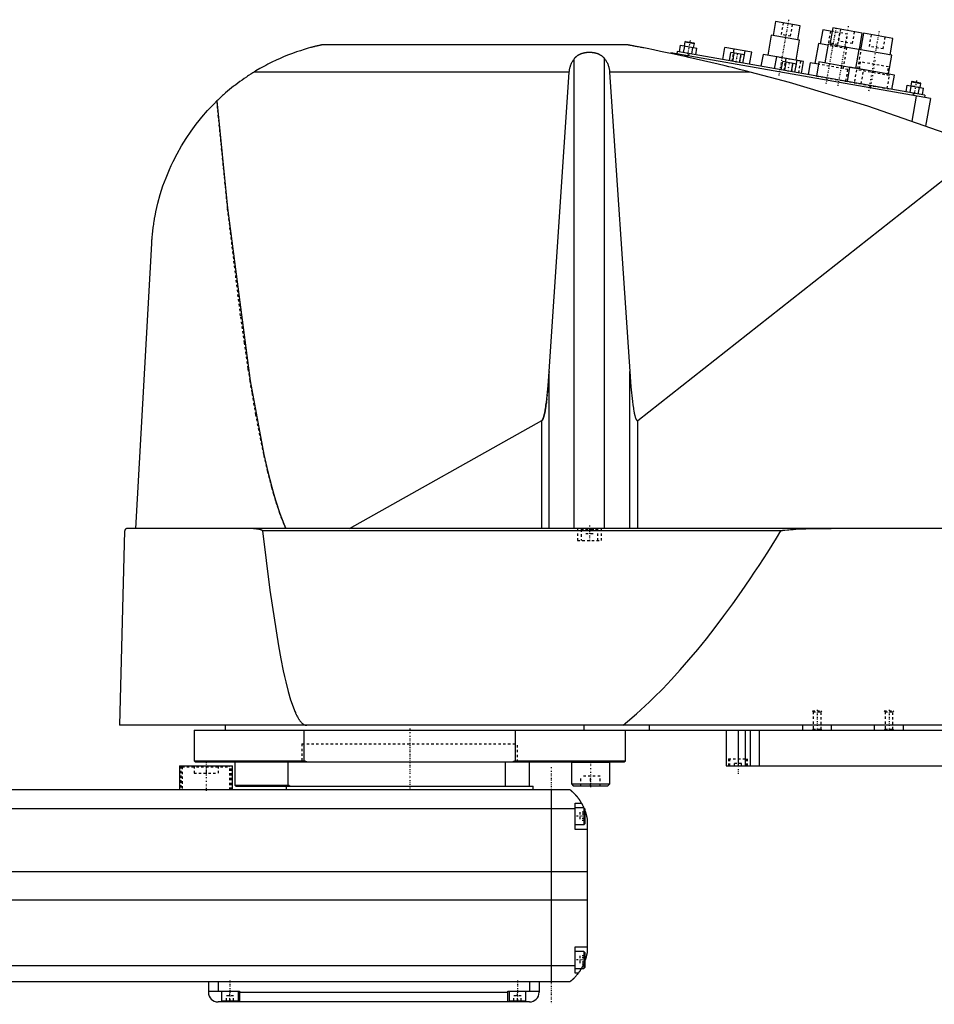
# Model space of a CAD drawing. Extents: x -181 to 1056, y -1 to 1086.
# Tile 2 of 4: x 437 to 819, y 371 to 782. Entities that reach past the tile are written whole.
import ezdxf

# ---------------------------------------------------------------- set-up
doc = ezdxf.new("R2010")
doc.units = 0
doc.linetypes.add('CENTER', pattern=[1.5, 0.45, -0.5, 0.05, -0.5])
doc.linetypes.add('DASHED', pattern=[2, 1, -1])
for name, color, linetype in [('AM_0', 7, 'CONTINUOUS'), ('AM_3', 7, 'DASHED'), ('AM_7', 7, 'CENTER')]:
    doc.layers.add(name, color=color, linetype=linetype)

msp = doc.modelspace()

# ---------------------------------------------------------------- linework, layer by layer
at = {"layer": 'AM_0', "color": 7, "linetype": 'CONTINUOUS'}
for p, q in [((752.65, 781.29), (751.61, 775.39)), ((762.99, 779.47), (752.65, 781.29)), ((761.95, 773.56), (762.99, 779.47)), ((772.35, 777.82), (771.3, 771.91)), ((776.28, 777.13), (772.35, 777.82)), ((776.55, 778.6), (775.33, 771.71)), ((788.86, 776.43), (776.55, 778.6)), ((714.85, 772.78), (714.54, 771.06)), ((715.14, 772.98), (714.85, 772.78)), ((714.85, 772.78), (718.79, 772.08)), ((715.14, 772.98), (718.58, 772.37)), ((750.87, 775.52), (749.39, 767.15)), ((762.69, 773.43), (750.87, 775.52)), ((761.23, 765.16), (762.69, 773.43)), ((787.64, 769.54), (788.86, 776.43)), ((789.35, 776.35), (788.13, 769.45)), ((801.66, 774.18), (789.35, 776.35)), ((800.44, 767.28), (801.66, 774.18)), ((690.94, 771.5), (563.33, 771.5)), ((711.6, 768.73), (711.42, 767.75)), ((815, 750.5), (711.6, 768.73)), ((712.56, 768.56), (713.05, 771.32)), ((713.05, 771.32), (719.87, 770.12)), ((714.27, 768.26), (714.75, 771.02)), ((717.68, 767.66), (718.17, 770.42)), ((718.48, 770.36), (718.79, 772.08)), ((718.79, 772.08), (718.58, 772.37)), ((719.39, 767.36), (719.87, 770.12)), ((730.6, 765.38), (731.49, 770.4)), ((742.71, 768.42), (731.49, 770.4)), ((735.14, 768.14), (735.42, 769.71)), ((739.06, 763.89), (739.95, 768.91)), ((770.57, 772.04), (769.09, 763.67)), ((774.5, 771.35), (770.57, 772.04)), ((774.59, 771.84), (773.2, 763.96)), ((788.14, 769.45), (774.59, 771.84)), ((787.39, 769.58), (786, 761.7)), ((801.18, 767.15), (787.39, 769.58)), ((668.66, 569.6), (668.66, 765.71)), ((681.34, 569.6), (681.34, 765.71)), ((708.96, 768.18), (708.91, 767.91)), ((817.29, 749.08), (708.96, 768.18)), ((714.87, 767.14), (714.78, 766.64)), ((716.52, 767.86), (716.35, 766.88)), ((733.37, 764.89), (733.98, 768.34)), ((739.67, 767.34), (733.98, 768.34)), ((734.79, 764.64), (735.4, 768.09)), ((737.64, 764.14), (738.24, 767.59)), ((739.06, 763.89), (739.67, 767.34)), ((741.83, 763.4), (742.71, 768.42)), ((747.42, 767.49), (746.56, 762.57)), ((753.13, 766.49), (747.42, 767.49)), ((752.27, 761.56), (753.15, 766.58)), ((764.38, 764.6), (753.15, 766.58)), ((755.04, 761.07), (755.65, 764.52)), ((761.33, 763.52), (755.65, 764.52)), ((756.81, 764.32), (757.08, 765.89)), ((760.73, 760.07), (761.61, 765.09)), ((763.49, 759.58), (764.38, 764.6)), ((799.79, 759.27), (801.18, 767.15)), ((756.46, 760.82), (757.07, 764.27)), ((759.3, 760.32), (759.91, 763.77)), ((760.72, 760.07), (761.33, 763.52)), ((767.12, 764.02), (766.25, 759.1)), ((770.57, 763.41), (767.12, 764.02)), ((770.74, 764.4), (769.7, 758.49)), ((786.01, 761.71), (770.74, 764.4)), ((783.54, 762.14), (782.5, 756.23)), ((802.25, 758.84), (783.54, 762.14)), ((666.57, 760.16), (535.05, 760.16)), ((658.17, 635.23), (666.57, 760.16)), ((742.03, 760.16), (683.43, 760.16)), ((683.43, 760.16), (691.83, 635.23)), ((801.21, 752.93), (802.25, 758.84)), ((809.68, 756.31), (809.39, 756.1)), ((809.68, 756.31), (813.12, 755.7)), ((807.1, 751.89), (807.59, 754.64)), ((807.59, 754.64), (814.41, 753.44)), ((808.81, 751.59), (809.3, 754.34)), ((809.39, 756.1), (809.08, 754.38)), ((809.39, 756.1), (813.33, 755.41)), ((812.22, 750.99), (812.71, 753.74)), ((813.02, 753.69), (813.33, 755.41)), ((813.33, 755.41), (813.12, 755.7)), ((813.93, 750.69), (814.41, 753.44)), ((811.38, 750.12), (809.53, 739.63)), ((810.08, 751.37), (809.9, 750.38)), ((815, 750.5), (814.83, 749.52)), ((817.29, 749.08), (815.26, 737.59)), ((695.22, 614.75), (839.33, 728.44)), ((485.65, 569.6), (492.34, 688.56)), ((658.17, 569.6), (658.17, 635.23)), ((691.83, 569.6), (691.83, 635.23)), ((574.82, 569.6), (655.15, 614.71)), ((655.15, 569.6), (655.15, 614.71)), ((695.22, 569.6), (695.22, 614.75)), ((481.05, 568.63), (478.96, 487.5)), ((1052.45, 569.6), (482.05, 569.6)), ((754.88, 568.63), (538.61, 568.63)), ((1055.5, 487.5), (478.96, 487.5)), ((510, 485.5), (510, 472.7)), ((510, 485.5), (1050, 485.5)), ((523, 487.5), (523, 485.5)), ((555.98, 472.7), (555.98, 485.5)), ((644.02, 485.5), (644.02, 472.7)), ((672.83, 485.5), (672.83, 487.5)), ((690, 472.7), (690, 485.5)), ((700, 485.5), (700, 487.5)), ((732, 485.5), (732, 470.5)), ((737, 485.5), (737, 470.5)), ((740, 485.5), (740, 470.5)), ((742, 485.5), (742, 470.5)), ((745.84, 485.5), (745.84, 470.5)), ((764, 485.5), (764, 487.5)), ((776, 485.5), (776, 487.5)), ((794, 485.5), (794, 487.5)), ((806, 485.5), (806, 487.5)), ((510, 472.7), (510.5, 472.2)), ((510, 472.7), (555.98, 472.7)), ((557.01, 472.2), (555.98, 472.7)), ((644.02, 472.7), (642.99, 472.2)), ((644.02, 472.7), (690, 472.7)), ((689.5, 472.2), (690, 472.7)), ((504, 470.5), (504, 460.5)), ((504, 470.5), (526, 470.5)), ((510.5, 472.2), (689.5, 472.2)), ((526, 460.5), (526, 470.5)), ((527, 472.2), (527, 462.5)), ((549.28, 462.5), (549.28, 472.2)), ((640, 462), (640, 472.2)), ((650, 462), (650, 472.2)), ((667.55, 472.2), (667.45, 472.1)), ((667.45, 472.1), (667.45, 463)), ((667.45, 472.1), (683.45, 472.1)), ((683.45, 472.1), (683.35, 472.2)), ((683.45, 463), (683.45, 472.1)), ((732, 470.5), (1040, 470.5)), ((667, 460.5), (-83, 460.5)), ((527, 462.5), (527.5, 462)), ((527, 462.5), (549.28, 462.5)), ((527.5, 462), (651.5, 462)), ((548.5, 462), (548.5, 460.5)), ((550, 462), (549.28, 462.5)), ((651.5, 460.5), (651.5, 462)), ((659, 460.5), (659, 380.5)), ((667.45, 463), (668.25, 462.2)), ((667.45, 463), (683.45, 463)), ((668.25, 462.2), (682.65, 462.2)), ((682.65, 462.2), (683.45, 463)), ((-85, 452.8), (669, 452.8)), ((669, 444), (669, 455)), ((669, 455), (671.65, 455)), ((672.6, 453), (669, 453)), ((673, 452.6), (672.6, 453)), ((672.6, 453), (672.6, 446)), ((673, 452.6), (673, 446.4)), ((674, 448.5), (674, 392.5)), ((669, 446), (672.6, 446)), ((674, 444), (669, 444)), ((672.6, 446), (673, 446.4)), ((-90, 426.46), (674, 426.46)), ((-90, 414.6), (674, 414.6)), ((669, 395), (674, 395)), ((669, 384), (669, 395)), ((672.6, 393), (669, 393)), ((673, 392.6), (672.6, 393)), ((672.6, 393), (672.6, 386)), ((673, 392.6), (673, 386.4)), ((-85, 387.22), (669, 387.22)), ((672.6, 386), (673, 386.4)), ((669, 386), (672.6, 386)), ((670.34, 384), (669, 384)), ((-83, 380.5), (667, 380.5)), ((516, 380.5), (516, 376)), ((520, 380.5), (520, 376.5)), ((650, 380.5), (650, 376.5)), ((654, 380.5), (654, 376)), ((516, 376.5), (529, 376.5)), ((521.5, 376.5), (521.5, 372.5)), ((528.5, 372.5), (528.5, 376.5)), ((529, 376.5), (529, 372)), ((529, 376), (641, 376)), ((641, 376.5), (654, 376.5)), ((641, 372), (641, 376.5)), ((641.5, 376.5), (641.5, 372.5)), ((648.5, 372.5), (648.5, 376.5)), ((650, 372), (520, 372)), ((521.5, 372.5), (528.5, 372.5)), ((525, 372), (525, 372.5)), ((641.5, 372.5), (648.5, 372.5)), ((645, 372), (645, 372.5))]:
    msp.add_line(p, q, dxfattribs=at)
for points in [[(563.33, 771.5, 0), (563.33, 771.5, 0), (563.33, 771.5, 0), (563.33, 771.5, 0), (563.33, 771.5, 0), (563.33, 771.5, 0), (563.32, 771.5, 0), (563.32, 771.5, 0), (563.31, 771.5, 0), (563.3, 771.49, 0), (563.3, 771.49, 0), (563.29, 771.49, 0), (563.29, 771.49, 0), (563.28, 771.49, 0), (563.27, 771.49, 0), (563.26, 771.48, 0), (563.24, 771.48, 0), (563.23, 771.48, 0), (563.22, 771.48, 0), (563.22, 771.48, 0), (563.2, 771.47, 0), (563.19, 771.47, 0), (563.18, 771.47, 0), (563.17, 771.47, 0), (563.15, 771.46, 0), (563.13, 771.46, 0), (563.13, 771.46, 0), (563.12, 771.45, 0), (563.1, 771.45, 0), (563.07, 771.44, 0), (563.05, 771.44, 0), (563.03, 771.44, 0), (563.01, 771.43, 0), (563, 771.43, 0), (562.99, 771.42, 0), (562.96, 771.42, 0), (562.94, 771.41, 0), (562.91, 771.41, 0), (562.89, 771.4, 0), (562.86, 771.4, 0), (562.84, 771.39, 0), (562.83, 771.39, 0), (562.8, 771.39, 0), (562.78, 771.38, 0), (562.67, 771.36, 0), (562.48, 771.31, 0), (562.28, 771.27, 0), (562.18, 771.24, 0), (562.07, 771.22, 0), (561.86, 771.17, 0), (561.65, 771.12, 0), (561.42, 771.07, 0), (561.19, 771.01, 0), (560.95, 770.96, 0), (560.83, 770.93, 0), (560.71, 770.9, 0), (560.46, 770.83, 0), (560.2, 770.77, 0), (560.07, 770.74, 0), (559.94, 770.7, 0), (559.68, 770.64, 0), (559.41, 770.57, 0), (559.28, 770.53, 0), (559.14, 770.5, 0), (558.87, 770.42, 0), (558.6, 770.35, 0), (557.62, 770.08, 0), (555.96, 769.59, 0), (554.36, 769.09, 0), (552.74, 768.54, 0), (551.07, 767.95, 0), (550.23, 767.63, 0), (549.37, 767.3, 0), (547.66, 766.61, 0), (545.93, 765.87, 0), (544.2, 765.08, 0), (542.47, 764.26, 0), (540.77, 763.4, 0), (539.92, 762.95, 0), (539.09, 762.5, 0), (537.44, 761.58, 0), (535.83, 760.64, 0), (535.05, 760.16, 0)], [(742.03, 760.16, 0), (740.59, 760.53, 0), (737.67, 761.27, 0), (734.69, 762.01, 0), (733.19, 762.37, 0), (731.68, 762.74, 0), (728.64, 763.47, 0), (725.58, 764.19, 0), (722.52, 764.91, 0), (719.46, 765.6, 0), (716.41, 766.28, 0), (714.9, 766.62, 0), (713.39, 766.95, 0), (710.41, 767.59, 0), (707.47, 768.21, 0), (704.59, 768.81, 0), (701.78, 769.39, 0), (699.05, 769.93, 0), (697.64, 770.21, 0), (697.41, 770.26, 0), (696.93, 770.35, 0), (696.46, 770.44, 0), (696.22, 770.49, 0), (695.99, 770.53, 0), (695.52, 770.63, 0), (695.06, 770.71, 0), (694.6, 770.8, 0), (694.16, 770.89, 0), (693.73, 770.97, 0), (693.52, 771.01, 0), (693.31, 771.05, 0), (692.91, 771.13, 0), (692.53, 771.2, 0), (692.32, 771.24, 0), (692.26, 771.25, 0), (692.2, 771.26, 0), (692.17, 771.27, 0), (692.14, 771.27, 0), (692.08, 771.28, 0), (692.03, 771.29, 0), (691.97, 771.31, 0), (691.91, 771.32, 0), (691.86, 771.33, 0), (691.83, 771.33, 0), (691.8, 771.34, 0), (691.74, 771.35, 0), (691.69, 771.36, 0), (691.64, 771.37, 0), (691.58, 771.38, 0), (691.53, 771.39, 0), (691.51, 771.39, 0), (691.48, 771.4, 0), (691.44, 771.41, 0), (691.39, 771.41, 0), (691.37, 771.42, 0), (691.35, 771.42, 0), (691.3, 771.43, 0), (691.26, 771.44, 0), (691.24, 771.44, 0), (691.22, 771.45, 0), (691.19, 771.45, 0), (691.15, 771.46, 0), (691.12, 771.47, 0), (691.09, 771.47, 0), (691.06, 771.48, 0), (691.05, 771.48, 0), (691.04, 771.48, 0), (691.02, 771.48, 0), (691, 771.49, 0), (690.98, 771.49, 0), (690.96, 771.49, 0), (690.95, 771.5, 0), (690.95, 771.5, 0), (690.94, 771.5, 0), (690.94, 771.5, 0), (690.94, 771.5, 0), (690.94, 771.5, 0)], [(666.57, 760.16, 0), (666.58, 760.32, 0), (666.61, 760.65, 0), (666.66, 760.97, 0), (666.68, 761.13, 0), (666.71, 761.3, 0), (666.78, 761.62, 0), (666.85, 761.94, 0), (666.94, 762.26, 0), (667.03, 762.57, 0), (667.14, 762.89, 0), (667.2, 763.04, 0), (667.26, 763.2, 0), (667.39, 763.51, 0), (667.52, 763.81, 0), (667.67, 764.11, 0), (667.83, 764.41, 0), (668, 764.71, 0), (668.08, 764.86, 0), (668.17, 765, 0), (668.36, 765.29, 0), (668.56, 765.57, 0), (668.66, 765.71, 0)], [(668.66, 765.71, 0), (668.7, 765.76, 0), (668.77, 765.86, 0), (668.85, 765.95, 0), (668.89, 766, 0), (668.93, 766.05, 0), (669.01, 766.14, 0), (669.09, 766.24, 0), (669.18, 766.33, 0), (669.27, 766.42, 0), (669.37, 766.51, 0), (669.41, 766.56, 0), (669.46, 766.6, 0), (669.56, 766.69, 0), (669.66, 766.77, 0), (669.76, 766.85, 0), (669.86, 766.93, 0), (669.97, 767.01, 0), (670.02, 767.05, 0), (670.07, 767.09, 0), (670.18, 767.16, 0), (670.29, 767.23, 0), (670.34, 767.26, 0), (670.4, 767.3, 0), (670.51, 767.36, 0), (670.61, 767.42, 0), (670.67, 767.45, 0), (670.72, 767.48, 0), (670.83, 767.54, 0), (670.95, 767.59, 0), (671.06, 767.65, 0), (671.18, 767.7, 0), (671.3, 767.75, 0), (671.36, 767.78, 0), (671.42, 767.8, 0), (671.54, 767.85, 0), (671.67, 767.9, 0), (671.79, 767.94, 0), (671.92, 767.99, 0), (672.05, 768.03, 0), (672.12, 768.05, 0), (672.19, 768.07, 0), (672.32, 768.1, 0), (672.45, 768.14, 0), (672.59, 768.17, 0), (672.72, 768.2, 0), (672.86, 768.23, 0), (672.93, 768.25, 0), (673, 768.26, 0), (673.14, 768.28, 0), (673.28, 768.31, 0), (673.41, 768.33, 0), (673.55, 768.35, 0), (673.69, 768.37, 0), (673.76, 768.37, 0), (673.83, 768.38, 0), (673.97, 768.4, 0), (674.11, 768.41, 0), (674.25, 768.42, 0), (674.39, 768.43, 0), (674.53, 768.43, 0), (674.59, 768.44, 0), (674.66, 768.44, 0), (674.8, 768.44, 0), (674.93, 768.44, 0), (675, 768.44, 0), (675.07, 768.44, 0), (675.2, 768.44, 0), (675.34, 768.44, 0), (675.41, 768.44, 0), (675.47, 768.43, 0), (675.61, 768.43, 0), (675.75, 768.42, 0), (675.89, 768.41, 0), (676.03, 768.4, 0), (676.17, 768.38, 0), (676.24, 768.37, 0), (676.31, 768.37, 0), (676.45, 768.35, 0), (676.59, 768.33, 0), (676.72, 768.31, 0), (676.86, 768.28, 0), (677, 768.26, 0), (677.07, 768.25, 0), (677.14, 768.23, 0), (677.28, 768.2, 0), (677.41, 768.17, 0), (677.55, 768.14, 0), (677.68, 768.1, 0), (677.81, 768.07, 0), (677.88, 768.05, 0), (677.95, 768.03, 0), (678.08, 767.99, 0), (678.21, 767.94, 0), (678.33, 767.9, 0), (678.46, 767.85, 0), (678.58, 767.8, 0), (678.64, 767.78, 0), (678.7, 767.75, 0), (678.82, 767.7, 0), (678.94, 767.65, 0), (679.05, 767.59, 0), (679.17, 767.54, 0), (679.28, 767.48, 0), (679.33, 767.45, 0), (679.39, 767.42, 0), (679.49, 767.36, 0), (679.6, 767.3, 0), (679.66, 767.26, 0), (679.71, 767.23, 0), (679.82, 767.16, 0), (679.93, 767.09, 0), (679.98, 767.05, 0), (680.03, 767.01, 0), (680.14, 766.93, 0), (680.24, 766.85, 0), (680.34, 766.77, 0), (680.44, 766.69, 0), (680.54, 766.6, 0), (680.59, 766.56, 0), (680.63, 766.51, 0), (680.73, 766.42, 0), (680.82, 766.33, 0), (680.91, 766.24, 0), (680.99, 766.14, 0), (681.07, 766.05, 0), (681.11, 766, 0), (681.15, 765.95, 0), (681.23, 765.86, 0), (681.3, 765.76, 0), (681.34, 765.71, 0)], [(681.34, 765.71, 0), (681.44, 765.57, 0), (681.64, 765.29, 0), (681.83, 765, 0), (681.92, 764.86, 0), (682, 764.71, 0), (682.17, 764.41, 0), (682.33, 764.11, 0), (682.48, 763.81, 0), (682.61, 763.51, 0), (682.74, 763.2, 0), (682.8, 763.04, 0), (682.86, 762.89, 0), (682.97, 762.57, 0), (683.06, 762.26, 0), (683.15, 761.94, 0), (683.22, 761.62, 0), (683.29, 761.3, 0), (683.32, 761.13, 0), (683.34, 760.97, 0), (683.39, 760.65, 0), (683.42, 760.32, 0), (683.43, 760.16, 0)], [(535.05, 760.16, 0), (534.58, 759.87, 0), (533.66, 759.29, 0), (532.74, 758.69, 0), (532.28, 758.39, 0), (531.83, 758.08, 0), (530.93, 757.47, 0), (530.03, 756.84, 0), (529.14, 756.2, 0), (528.26, 755.55, 0), (527.39, 754.89, 0), (526.96, 754.55, 0), (526.53, 754.21, 0), (525.67, 753.53, 0), (524.82, 752.84, 0), (523.98, 752.14, 0), (523.15, 751.42, 0), (522.33, 750.7, 0), (521.92, 750.33, 0), (521.52, 749.97, 0), (520.71, 749.22, 0), (519.92, 748.47, 0), (519.53, 748.09, 0)], [(839.33, 728.44, 0), (823.4, 734.59, 0), (791.19, 745.86, 0), (758.52, 755.74, 0), (742.03, 760.16, 0)], [(492.34, 688.56, 0), (492.36, 688.89, 0), (492.4, 689.54, 0), (492.45, 690.19, 0), (492.47, 690.52, 0), (492.5, 690.84, 0), (492.56, 691.49, 0), (492.62, 692.13, 0), (492.68, 692.78, 0), (492.75, 693.42, 0), (492.82, 694.06, 0), (492.86, 694.37, 0), (492.9, 694.69, 0), (492.98, 695.33, 0), (493.07, 695.96, 0), (493.16, 696.59, 0), (493.25, 697.21, 0), (493.35, 697.84, 0), (493.4, 698.15, 0), (493.45, 698.46, 0), (493.56, 699.09, 0), (493.67, 699.71, 0), (493.73, 700.01, 0), (494.09, 701.86, 0), (494.93, 705.5, 0), (495.91, 709.08, 0), (497.03, 712.6, 0), (498.3, 716.06, 0), (499.7, 719.46, 0), (500.45, 721.14, 0), (501.24, 722.81, 0), (502.91, 726.09, 0), (504.72, 729.3, 0), (506.67, 732.43, 0), (508.74, 735.49, 0), (510.93, 738.46, 0), (512.07, 739.91, 0), (513.25, 741.34, 0), (515.68, 744.12, 0), (518.22, 746.79, 0), (519.53, 748.09, 0)], [(519.53, 748.09, 0), (524, 703.31, 0), (533.41, 631.3, 0), (539.13, 600.55, 0), (540.78, 593.33, 0), (542.45, 586.82, 0), (543.28, 583.82, 0), (544.12, 581.01, 0), (545.8, 575.91, 0), (547.49, 571.52, 0), (548.33, 569.6, 0)], [(655.15, 614.71, 0), (655.16, 614.71, 0), (655.16, 614.71, 0), (655.17, 614.72, 0), (655.17, 614.72, 0), (655.17, 614.72, 0), (655.18, 614.72, 0), (655.18, 614.73, 0), (655.19, 614.73, 0), (655.19, 614.73, 0), (655.2, 614.74, 0), (655.2, 614.74, 0), (655.2, 614.74, 0), (655.21, 614.74, 0), (655.21, 614.75, 0), (655.23, 614.76, 0), (655.25, 614.78, 0), (655.26, 614.79, 0), (655.29, 614.82, 0), (655.32, 614.85, 0), (655.35, 614.89, 0), (655.38, 614.93, 0), (655.41, 614.98, 0), (655.43, 615, 0), (655.44, 615.02, 0), (655.47, 615.07, 0), (655.5, 615.13, 0), (655.53, 615.18, 0), (655.56, 615.24, 0), (655.59, 615.31, 0), (655.61, 615.34, 0), (655.62, 615.37, 0), (655.65, 615.44, 0), (655.68, 615.52, 0), (655.7, 615.56, 0), (655.71, 615.6, 0), (655.74, 615.68, 0), (655.77, 615.76, 0), (655.79, 615.8, 0), (655.8, 615.85, 0), (655.83, 615.94, 0), (655.86, 616.03, 0), (655.97, 616.38, 0), (656.15, 617.08, 0), (656.32, 617.9, 0), (656.5, 618.83, 0), (656.67, 619.88, 0), (656.76, 620.44, 0), (656.84, 621.04, 0), (657.01, 622.31, 0), (657.17, 623.69, 0), (657.73, 629.38, 0), (658.17, 635.23, 0)], [(691.83, 635.23, 0), (692.32, 628.77, 0), (692.95, 622.66, 0), (693.13, 621.22, 0), (693.32, 619.92, 0), (693.42, 619.32, 0), (693.52, 618.75, 0), (693.71, 617.73, 0), (693.91, 616.86, 0), (694.11, 616.13, 0), (694.22, 615.77, 0), (694.26, 615.67, 0), (694.29, 615.59, 0), (694.31, 615.54, 0), (694.32, 615.5, 0), (694.36, 615.42, 0), (694.39, 615.34, 0), (694.42, 615.27, 0), (694.46, 615.2, 0), (694.49, 615.14, 0), (694.51, 615.11, 0), (694.52, 615.08, 0), (694.56, 615.02, 0), (694.59, 614.97, 0), (694.61, 614.94, 0), (694.63, 614.92, 0), (694.66, 614.88, 0), (694.69, 614.84, 0), (694.71, 614.82, 0), (694.73, 614.8, 0), (694.76, 614.77, 0), (694.78, 614.75, 0), (694.79, 614.75, 0), (694.79, 614.74, 0), (694.79, 614.74, 0), (694.8, 614.74, 0), (694.8, 614.74, 0), (694.81, 614.73, 0), (694.81, 614.73, 0), (694.82, 614.72, 0), (694.83, 614.72, 0), (694.83, 614.72, 0), (694.83, 614.72, 0), (694.84, 614.71, 0), (694.84, 614.71, 0), (694.85, 614.71, 0), (694.85, 614.7, 0), (694.86, 614.7, 0), (694.86, 614.7, 0), (694.87, 614.7, 0), (694.87, 614.7, 0), (694.88, 614.69, 0), (694.88, 614.69, 0), (694.89, 614.69, 0), (694.89, 614.69, 0), (694.9, 614.69, 0), (694.9, 614.68, 0), (694.9, 614.68, 0), (694.91, 614.68, 0), (694.91, 614.68, 0), (694.92, 614.68, 0), (694.92, 614.68, 0), (694.93, 614.68, 0), (694.93, 614.68, 0), (694.93, 614.67, 0), (694.94, 614.67, 0), (694.94, 614.67, 0), (694.95, 614.67, 0), (694.96, 614.67, 0), (694.96, 614.67, 0), (694.96, 614.67, 0), (694.97, 614.67, 0), (694.97, 614.67, 0), (694.98, 614.67, 0), (694.98, 614.67, 0), (694.99, 614.67, 0), (694.99, 614.67, 0), (695, 614.67, 0), (695, 614.67, 0), (695.01, 614.67, 0), (695.01, 614.67, 0), (695.02, 614.67, 0), (695.02, 614.67, 0), (695.03, 614.67, 0), (695.03, 614.67, 0), (695.03, 614.67, 0), (695.04, 614.67, 0), (695.05, 614.67, 0), (695.05, 614.67, 0), (695.06, 614.67, 0), (695.06, 614.67, 0), (695.07, 614.67, 0), (695.07, 614.67, 0), (695.07, 614.68, 0), (695.08, 614.68, 0), (695.08, 614.68, 0), (695.09, 614.68, 0), (695.1, 614.68, 0), (695.1, 614.68, 0), (695.1, 614.68, 0), (695.11, 614.69, 0), (695.11, 614.69, 0), (695.12, 614.69, 0), (695.12, 614.69, 0), (695.12, 614.69, 0), (695.13, 614.7, 0), (695.13, 614.7, 0), (695.14, 614.7, 0), (695.14, 614.7, 0), (695.15, 614.71, 0), (695.15, 614.71, 0), (695.16, 614.71, 0), (695.16, 614.71, 0), (695.17, 614.72, 0), (695.17, 614.72, 0), (695.17, 614.72, 0), (695.18, 614.73, 0), (695.19, 614.73, 0), (695.19, 614.73, 0), (695.2, 614.74, 0), (695.2, 614.74, 0), (695.2, 614.74, 0), (695.21, 614.75, 0), (695.21, 614.75, 0), (695.22, 614.75, 0)], [(482.05, 569.6, 0), (482.02, 569.6, 0), (481.96, 569.6, 0), (481.89, 569.59, 0), (481.86, 569.58, 0), (481.83, 569.58, 0), (481.77, 569.56, 0), (481.71, 569.54, 0), (481.64, 569.51, 0), (481.58, 569.48, 0), (481.52, 569.45, 0), (481.49, 569.43, 0), (481.46, 569.41, 0), (481.4, 569.36, 0), (481.34, 569.31, 0), (481.29, 569.25, 0), (481.24, 569.18, 0), (481.21, 569.14, 0), (481.2, 569.13, 0), (481.19, 569.11, 0), (481.19, 569.1, 0), (481.18, 569.1, 0), (481.17, 569.08, 0), (481.17, 569.07, 0), (481.16, 569.06, 0), (481.16, 569.05, 0), (481.15, 569.03, 0), (481.14, 569.01, 0), (481.14, 569.01, 0), (481.13, 569, 0), (481.12, 568.98, 0), (481.12, 568.96, 0), (481.11, 568.94, 0), (481.1, 568.92, 0), (481.09, 568.89, 0), (481.09, 568.88, 0), (481.09, 568.87, 0), (481.08, 568.85, 0), (481.08, 568.82, 0), (481.07, 568.8, 0), (481.07, 568.78, 0), (481.07, 568.78, 0), (481.06, 568.77, 0), (481.06, 568.77, 0), (481.06, 568.77, 0), (481.06, 568.76, 0), (481.06, 568.76, 0), (481.06, 568.75, 0), (481.06, 568.75, 0), (481.06, 568.74, 0), (481.06, 568.74, 0), (481.06, 568.74, 0), (481.06, 568.73, 0), (481.06, 568.73, 0), (481.06, 568.72, 0), (481.06, 568.72, 0), (481.06, 568.71, 0), (481.06, 568.71, 0), (481.06, 568.71, 0), (481.06, 568.7, 0), (481.05, 568.7, 0), (481.05, 568.69, 0), (481.05, 568.69, 0), (481.05, 568.68, 0), (481.05, 568.68, 0), (481.05, 568.67, 0), (481.05, 568.67, 0), (481.05, 568.67, 0), (481.05, 568.66, 0), (481.05, 568.66, 0), (481.05, 568.65, 0), (481.05, 568.64, 0), (481.05, 568.64, 0), (481.05, 568.64, 0), (481.05, 568.63, 0), (481.05, 568.63, 0), (481.05, 568.63, 0)], [(534.85, 569.6, 0), (534.95, 569.6, 0), (535.17, 569.6, 0), (535.38, 569.59, 0), (535.5, 569.58, 0), (535.61, 569.58, 0), (535.83, 569.56, 0), (536.06, 569.54, 0), (536.29, 569.51, 0), (536.51, 569.48, 0), (536.74, 569.45, 0), (536.85, 569.43, 0), (536.97, 569.41, 0), (537.19, 569.36, 0), (537.41, 569.31, 0), (537.62, 569.26, 0), (537.83, 569.19, 0), (537.94, 569.15, 0), (537.98, 569.13, 0), (538.01, 569.12, 0), (538.03, 569.11, 0), (538.04, 569.11, 0), (538.08, 569.09, 0), (538.11, 569.08, 0), (538.13, 569.07, 0), (538.15, 569.06, 0), (538.18, 569.05, 0), (538.21, 569.03, 0), (538.23, 569.02, 0), (538.25, 569.01, 0), (538.28, 568.99, 0), (538.31, 568.97, 0), (538.35, 568.95, 0), (538.38, 568.93, 0), (538.41, 568.91, 0), (538.42, 568.9, 0), (538.44, 568.88, 0), (538.47, 568.86, 0), (538.49, 568.84, 0), (538.52, 568.81, 0), (538.53, 568.79, 0), (538.54, 568.79, 0), (538.54, 568.78, 0), (538.54, 568.78, 0), (538.54, 568.78, 0), (538.55, 568.77, 0), (538.55, 568.77, 0), (538.55, 568.76, 0), (538.56, 568.76, 0), (538.56, 568.75, 0), (538.56, 568.75, 0), (538.57, 568.75, 0), (538.57, 568.74, 0), (538.57, 568.74, 0), (538.57, 568.73, 0), (538.58, 568.73, 0), (538.58, 568.73, 0), (538.58, 568.72, 0), (538.58, 568.72, 0), (538.58, 568.71, 0), (538.59, 568.71, 0), (538.59, 568.7, 0), (538.59, 568.7, 0), (538.59, 568.69, 0), (538.6, 568.68, 0), (538.6, 568.68, 0), (538.6, 568.68, 0), (538.6, 568.67, 0), (538.6, 568.67, 0), (538.6, 568.66, 0), (538.6, 568.65, 0), (538.61, 568.65, 0), (538.61, 568.65, 0), (538.61, 568.64, 0), (538.61, 568.64, 0), (538.61, 568.63, 0), (538.61, 568.63, 0)], [(538.61, 568.63, 0), (541.63, 543.92, 0), (545.19, 520.7, 0), (546.21, 515.19, 0), (547.23, 510.17, 0), (547.74, 507.85, 0), (548.25, 505.66, 0), (549.28, 501.64, 0), (550.31, 498.12, 0), (551.33, 495.11, 0), (551.93, 493.58, 0), (552.11, 493.17, 0), (552.28, 492.78, 0), (552.36, 492.59, 0), (552.45, 492.41, 0), (552.62, 492.04, 0), (552.79, 491.69, 0), (552.96, 491.36, 0), (553.13, 491.04, 0), (553.31, 490.73, 0), (553.39, 490.58, 0), (553.48, 490.44, 0), (553.65, 490.16, 0), (553.82, 489.89, 0), (553.91, 489.76, 0), (553.99, 489.64, 0), (554.16, 489.4, 0), (554.34, 489.18, 0), (554.42, 489.07, 0), (554.51, 488.97, 0), (554.68, 488.77, 0), (554.85, 488.59, 0), (555.02, 488.42, 0), (555.2, 488.27, 0), (555.37, 488.13, 0), (555.45, 488.07, 0), (555.54, 488, 0), (555.71, 487.89, 0), (555.88, 487.8, 0), (556.05, 487.71, 0), (556.16, 487.67, 0), (556.18, 487.66, 0), (556.21, 487.65, 0), (556.23, 487.64, 0), (556.24, 487.64, 0), (556.27, 487.63, 0), (556.3, 487.62, 0), (556.33, 487.61, 0), (556.36, 487.6, 0), (556.38, 487.59, 0), (556.4, 487.59, 0), (556.41, 487.58, 0), (556.44, 487.57, 0), (556.47, 487.57, 0), (556.48, 487.56, 0), (556.5, 487.56, 0), (556.53, 487.55, 0), (556.56, 487.55, 0), (556.57, 487.54, 0), (556.58, 487.54, 0), (556.61, 487.54, 0), (556.64, 487.53, 0), (556.67, 487.53, 0), (556.7, 487.52, 0), (556.73, 487.52, 0), (556.74, 487.52, 0), (556.76, 487.51, 0), (556.79, 487.51, 0), (556.81, 487.51, 0), (556.84, 487.51, 0), (556.87, 487.5, 0), (556.9, 487.5, 0), (556.91, 487.5, 0), (556.93, 487.5, 0), (556.96, 487.5, 0), (556.99, 487.5, 0), (557, 487.5, 0)], [(689.11, 487.5, 0), (690.94, 489.03, 0), (694.59, 492.2, 0), (698.25, 495.54, 0), (700.07, 497.28, 0), (701.9, 499.05, 0), (705.56, 502.73, 0), (709.21, 506.57, 0), (712.86, 510.57, 0), (716.52, 514.75, 0), (720.17, 519.09, 0), (722, 521.32, 0), (723.83, 523.6, 0), (727.48, 528.27, 0), (731.13, 533.11, 0), (734.79, 538.12, 0), (738.44, 543.29, 0), (742.09, 548.63, 0), (743.92, 551.36, 0), (745.75, 554.13, 0), (749.4, 559.81, 0), (753.05, 565.65, 0), (754.88, 568.63, 0)], [(754.88, 568.63, 0), (754.88, 568.63, 0), (754.88, 568.63, 0), (754.88, 568.63, 0), (754.88, 568.63, 0), (754.88, 568.63, 0), (754.88, 568.63, 0), (754.88, 568.63, 0), (754.88, 568.63, 0), (754.89, 568.64, 0), (754.89, 568.64, 0), (754.89, 568.64, 0), (754.89, 568.65, 0), (754.9, 568.65, 0), (754.9, 568.65, 0), (754.9, 568.66, 0), (754.91, 568.66, 0), (754.91, 568.66, 0), (754.91, 568.66, 0), (754.92, 568.66, 0), (754.92, 568.67, 0), (754.93, 568.67, 0), (754.93, 568.67, 0), (754.94, 568.68, 0), (754.94, 568.68, 0), (754.94, 568.68, 0), (754.94, 568.68, 0), (754.95, 568.68, 0), (754.95, 568.69, 0), (754.97, 568.69, 0), (755, 568.71, 0), (755.03, 568.72, 0), (755.06, 568.73, 0), (755.09, 568.74, 0), (755.12, 568.75, 0), (755.13, 568.75, 0), (755.15, 568.76, 0), (755.18, 568.76, 0), (755.21, 568.77, 0), (755.31, 568.8, 0), (755.41, 568.82, 0), (755.5, 568.83, 0), (755.7, 568.87, 0), (755.89, 568.9, 0), (756.58, 568.98, 0), (757.7, 569.09, 0), (758.26, 569.13, 0), (758.82, 569.17, 0), (759.97, 569.24, 0), (761.14, 569.3, 0), (765.33, 569.45, 0), (772.51, 569.59, 0), (775.92, 569.6, 0)], [(667, 460.5, 0), (667, 460.5, 0), (667, 460.5, 0), (667, 460.5, 0), (667.01, 460.5, 0), (667.01, 460.49, 0), (667.01, 460.49, 0), (667.02, 460.49, 0), (667.02, 460.48, 0), (667.03, 460.47, 0), (667.04, 460.47, 0), (667.05, 460.46, 0), (667.05, 460.46, 0), (667.06, 460.45, 0), (667.08, 460.44, 0), (667.09, 460.42, 0), (667.11, 460.41, 0), (667.12, 460.4, 0), (667.13, 460.39, 0), (667.14, 460.38, 0), (667.16, 460.37, 0), (667.18, 460.35, 0), (667.19, 460.34, 0), (667.2, 460.33, 0), (667.23, 460.31, 0), (667.25, 460.29, 0), (667.27, 460.28, 0), (667.28, 460.27, 0), (667.3, 460.24, 0), (667.33, 460.22, 0), (667.36, 460.2, 0), (667.39, 460.17, 0), (667.42, 460.14, 0), (667.44, 460.13, 0), (667.46, 460.11, 0), (667.49, 460.08, 0), (667.52, 460.05, 0), (667.56, 460.02, 0), (667.6, 459.99, 0), (667.63, 459.96, 0), (667.65, 459.94, 0), (667.67, 459.92, 0), (667.71, 459.89, 0), (667.75, 459.85, 0), (667.79, 459.81, 0), (667.83, 459.77, 0), (667.88, 459.74, 0), (667.9, 459.72, 0), (667.92, 459.69, 0), (667.96, 459.65, 0), (668.01, 459.61, 0), (668.06, 459.57, 0), (668.1, 459.52, 0), (668.15, 459.48, 0), (668.17, 459.46, 0), (668.2, 459.43, 0), (668.25, 459.39, 0), (668.29, 459.34, 0), (668.34, 459.29, 0), (668.39, 459.24, 0), (668.44, 459.19, 0), (668.47, 459.17, 0), (668.49, 459.14, 0), (668.54, 459.09, 0), (668.6, 459.04, 0), (668.62, 459.01, 0), (668.65, 458.98, 0), (668.7, 458.93, 0), (668.75, 458.87, 0), (668.78, 458.85, 0), (668.81, 458.82, 0), (668.86, 458.76, 0), (668.91, 458.71, 0), (668.97, 458.65, 0), (669.02, 458.59, 0), (669.07, 458.53, 0), (669.1, 458.5, 0), (669.13, 458.47, 0), (669.18, 458.41, 0), (669.24, 458.35, 0), (669.29, 458.28, 0), (669.35, 458.22, 0), (669.41, 458.16, 0), (669.43, 458.12, 0), (669.46, 458.09, 0), (669.52, 458.02, 0), (669.58, 457.96, 0), (669.63, 457.89, 0), (669.69, 457.82, 0), (669.75, 457.75, 0), (669.78, 457.72, 0), (669.81, 457.68, 0), (669.86, 457.61, 0), (669.92, 457.54, 0), (669.98, 457.46, 0), (670.04, 457.39, 0), (670.1, 457.32, 0), (670.13, 457.28, 0), (670.15, 457.24, 0), (670.21, 457.16, 0), (670.27, 457.09, 0), (670.33, 457.01, 0), (670.39, 456.93, 0), (670.45, 456.85, 0), (670.48, 456.81, 0), (670.51, 456.77, 0), (670.56, 456.69, 0), (670.62, 456.61, 0), (670.65, 456.57, 0), (670.68, 456.52, 0), (670.74, 456.44, 0), (670.8, 456.36, 0), (670.83, 456.32, 0), (670.85, 456.27, 0), (670.91, 456.19, 0), (670.97, 456.1, 0), (671.02, 456.02, 0), (671.08, 455.93, 0), (671.14, 455.84, 0), (671.16, 455.8, 0), (671.19, 455.76, 0), (671.25, 455.67, 0), (671.3, 455.58, 0), (671.49, 455.27, 0), (671.65, 455, 0)], [(671.65, 455, 0), (671.65, 455, 0), (671.66, 454.98, 0), (671.67, 454.96, 0), (671.68, 454.94, 0), (671.7, 454.91, 0), (671.73, 454.86, 0), (671.77, 454.79, 0), (671.82, 454.7, 0), (671.87, 454.6, 0), (671.93, 454.49, 0), (671.96, 454.43, 0), (672, 454.36, 0), (672.07, 454.23, 0), (672.14, 454.08, 0), (672.22, 453.92, 0), (672.31, 453.76, 0), (672.39, 453.58, 0), (672.43, 453.49, 0), (672.47, 453.4, 0), (672.56, 453.21, 0), (672.65, 453.01, 0), (672.69, 452.91, 0)], [(673, 452.14, 0), (673.03, 452.05, 0), (673.1, 451.86, 0), (673.17, 451.67, 0), (673.21, 451.57, 0), (673.24, 451.48, 0), (673.31, 451.28, 0), (673.37, 451.08, 0), (673.43, 450.87, 0), (673.49, 450.67, 0), (673.55, 450.46, 0), (673.58, 450.36, 0), (673.61, 450.26, 0), (673.66, 450.05, 0), (673.72, 449.85, 0), (673.77, 449.64, 0), (673.81, 449.44, 0), (673.86, 449.23, 0), (673.88, 449.13, 0), (673.9, 449.03, 0), (673.94, 448.82, 0), (673.98, 448.61, 0), (674, 448.5, 0)], [(674, 392.5, 0), (673.98, 392.41, 0), (673.95, 392.22, 0), (673.91, 392.03, 0), (673.89, 391.93, 0), (673.87, 391.83, 0), (673.83, 391.63, 0), (673.78, 391.43, 0), (673.73, 391.22, 0), (673.68, 391.01, 0), (673.63, 390.8, 0), (673.6, 390.7, 0), (673.57, 390.59, 0), (673.51, 390.39, 0), (673.45, 390.18, 0), (673.38, 389.97, 0), (673.32, 389.76, 0), (673.25, 389.56, 0), (673.22, 389.46, 0), (673.18, 389.36, 0), (673.11, 389.16, 0), (673.04, 388.96, 0), (673, 388.86, 0)], [(670.34, 384, 0), (670.2, 383.81, 0), (669.92, 383.45, 0), (669.64, 383.11, 0), (669.5, 382.95, 0), (669.36, 382.79, 0), (669.1, 382.49, 0), (668.84, 382.22, 0), (668.59, 381.96, 0), (668.45, 381.81, 0), (668.41, 381.77, 0), (668.37, 381.73, 0), (668.35, 381.71, 0), (668.33, 381.69, 0), (668.29, 381.66, 0), (668.25, 381.62, 0), (668.21, 381.58, 0), (668.17, 381.55, 0), (668.14, 381.51, 0), (668.12, 381.49, 0), (668.1, 381.47, 0), (668.06, 381.44, 0), (668.03, 381.4, 0), (668.01, 381.39, 0), (667.99, 381.37, 0), (667.96, 381.34, 0), (667.92, 381.31, 0), (667.9, 381.29, 0), (667.89, 381.27, 0), (667.85, 381.24, 0), (667.82, 381.21, 0), (667.79, 381.18, 0), (667.75, 381.15, 0), (667.72, 381.12, 0), (667.71, 381.11, 0), (667.69, 381.09, 0), (667.66, 381.07, 0), (667.63, 381.04, 0), (667.6, 381.01, 0), (667.57, 380.99, 0), (667.54, 380.96, 0), (667.53, 380.95, 0), (667.52, 380.94, 0), (667.49, 380.91, 0), (667.46, 380.89, 0), (667.44, 380.87, 0), (667.41, 380.85, 0), (667.39, 380.83, 0), (667.38, 380.82, 0), (667.37, 380.81, 0), (667.34, 380.79, 0), (667.32, 380.77, 0), (667.3, 380.75, 0), (667.28, 380.73, 0), (667.26, 380.72, 0), (667.25, 380.71, 0), (667.24, 380.7, 0), (667.22, 380.69, 0), (667.2, 380.67, 0), (667.19, 380.66, 0), (667.17, 380.64, 0), (667.16, 380.63, 0), (667.15, 380.62, 0), (667.14, 380.62, 0), (667.13, 380.61, 0), (667.11, 380.59, 0), (667.11, 380.59, 0), (667.1, 380.58, 0), (667.09, 380.57, 0), (667.08, 380.57, 0), (667.07, 380.56, 0), (667.07, 380.56, 0), (667.06, 380.55, 0), (667.05, 380.54, 0), (667.04, 380.54, 0), (667.04, 380.53, 0), (667.03, 380.52, 0), (667.03, 380.52, 0), (667.02, 380.52, 0), (667.02, 380.51, 0), (667.01, 380.51, 0), (667, 380.5, 0), (667, 380.5, 0)], [(671.65, 386, 0), (671.59, 385.9, 0), (671.48, 385.71, 0), (671.37, 385.53, 0), (671.32, 385.45, 0), (671.27, 385.36, 0), (671.16, 385.2, 0), (671.06, 385.04, 0), (670.96, 384.89, 0), (670.87, 384.75, 0), (670.78, 384.62, 0), (670.74, 384.56, 0), (670.7, 384.5, 0), (670.62, 384.39, 0), (670.55, 384.29, 0), (670.49, 384.21, 0), (670.44, 384.14, 0), (670.4, 384.08, 0), (670.38, 384.06, 0), (670.37, 384.04, 0), (670.35, 384.02, 0), (670.34, 384, 0), (670.34, 384, 0)]]:
    msp.add_polyline3d(points, dxfattribs=at)
for centre, start, end in [((520, 376), 180, 270), ((650, 376), 270, 0)]:
    msp.add_arc(centre, 4, start, end, dxfattribs=at)
at = {"layer": 'AM_3', "color": 6, "linetype": 'DASHED'}
for p, q in [((755.85, 780.73), (754.98, 775.81)), ((758.92, 775.11), (759.79, 780.04)), ((775.55, 777.26), (774.68, 772.33)), ((782.69, 776), (776.28, 777.13)), ((779.75, 778.04), (778.88, 773.12)), ((784.79, 772.07), (785.66, 777)), ((758.92, 775.11), (754.98, 775.81)), ((778.62, 771.64), (779.49, 776.56)), ((784.79, 772.07), (778.88, 773.12)), ((781.65, 770.09), (782.69, 776)), ((792.55, 775.78), (791.68, 770.86)), ((797.59, 769.82), (798.46, 774.74)), ((782.38, 769.96), (774.5, 771.35)), ((778.62, 771.64), (774.68, 772.33)), ((780.91, 761.59), (782.38, 769.96)), ((786.99, 761.53), (788.38, 769.41)), ((788.38, 769.41), (788.14, 769.45)), ((797.59, 769.82), (791.68, 770.86)), ((734.53, 764.69), (735.14, 768.14)), ((735.3, 768.11), (734.69, 764.66)), ((737.74, 764.12), (738.35, 767.57)), ((763.18, 764.71), (753.13, 766.49)), ((761.21, 765.06), (761.23, 765.16)), ((762.31, 759.79), (763.18, 764.71)), ((756.2, 760.87), (756.81, 764.32)), ((756.96, 764.29), (756.35, 760.84)), ((759.41, 760.3), (760.02, 763.75)), ((782.88, 761.24), (770.57, 763.41)), ((782.01, 756.32), (782.88, 761.24)), ((786.41, 761.13), (785.46, 755.71)), ((789.45, 761.1), (786.01, 761.71)), ((800.2, 758.69), (786.41, 761.13)), ((788, 764.4), (787.4, 760.95)), ((799.82, 762.32), (788, 764.4)), ((788.41, 755.19), (789.45, 761.1)), ((799.21, 758.87), (799.82, 762.32)), ((769.7, 758.49), (801.21, 752.93)), ((799.24, 753.28), (800.2, 758.69)), ((812.71, 753.74), (809.08, 754.38)), ((670, 569.6), (670, 564.6)), ((671.9, 569.6), (671.5, 569.2)), ((671.5, 569.2), (671.5, 564.6)), ((671.5, 569.2), (678.5, 569.2)), ((673.5, 569.6), (673.5, 567.6)), ((673.5, 567.6), (676.5, 567.6)), ((675, 569.6), (675, 567.6)), ((676.5, 569.6), (676.5, 567.6)), ((678.5, 569.2), (678.1, 569.6)), ((678.5, 564.6), (678.5, 569.2)), ((680, 564.6), (680, 569.6)), ((670, 564.6), (680, 564.6)), ((768, 493.5), (768.38, 493.12)), ((768, 493.5), (772, 493.5)), ((771.62, 493.12), (772, 493.5)), ((798, 493.5), (798.38, 493.12)), ((798, 493.5), (802, 493.5)), ((801.62, 493.12), (802, 493.5)), ((768.38, 493.12), (768.38, 485.88)), ((768.38, 493.12), (771.62, 493.12)), ((771.62, 485.88), (771.62, 493.12)), ((798.38, 493.12), (798.38, 485.88)), ((798.38, 493.12), (801.62, 493.12)), ((801.62, 485.88), (801.62, 493.12)), ((768.38, 485.88), (768, 485.5)), ((768.38, 485.88), (771.62, 485.88)), ((772, 485.5), (771.62, 485.88)), ((798.38, 485.88), (798, 485.5)), ((798.38, 485.88), (801.62, 485.88)), ((802, 485.5), (801.62, 485.88)), ((555, 479.7), (555, 472.2)), ((555, 479.7), (555, 472.2)), ((555, 479.7), (645, 479.7)), ((645, 472.2), (645, 479.7)), ((645, 472.2), (645, 479.7)), ((733, 473.5), (733, 470.5)), ((733, 473.5), (741, 473.5)), ((733.5, 473.5), (733.5, 470.5)), ((740.5, 470.5), (740.5, 473.5)), ((741, 470.5), (741, 473.5)), ((504.5, 470.5), (504.5, 460.5)), ((505.4, 470.5), (505, 470.1)), ((505, 470.1), (505, 460.5)), ((505, 470.1), (525, 470.1)), ((510, 470.5), (510, 467.5)), ((515, 470.5), (515, 467.5)), ((520, 470.5), (520, 467.5)), ((525, 470.1), (524.6, 470.5)), ((525, 460.5), (525, 470.1)), ((525.5, 460.5), (525.5, 470.5)), ((667.45, 472.1), (667.61, 472.1)), ((738.5, 471.5), (735.5, 471.5)), ((735.5, 470.5), (735.5, 471.5)), ((738.5, 470.5), (738.5, 471.5)), ((510, 467.5), (520, 467.5)), ((671.45, 462.2), (671.45, 466.2)), ((679.45, 466.2), (671.45, 466.2)), ((675.45, 462.2), (675.45, 466.2)), ((679.45, 462.2), (679.45, 466.2)), ((667.45, 463), (667.61, 463)), ((673, 451.23), (671, 451.23)), ((671, 451.23), (671, 447.77)), ((673, 450.37), (671, 450.37)), ((673, 448.63), (671, 448.63)), ((673, 447.77), (671, 447.77)), ((673, 391.23), (671, 391.23)), ((671, 391.23), (671, 387.77)), ((673, 390.37), (671, 390.37)), ((673, 388.63), (671, 388.63)), ((673, 387.77), (671, 387.77)), ((523.5, 372.5), (523.5, 374.5)), ((526.5, 374.5), (523.5, 374.5)), ((525, 372.5), (525, 376.5)), ((526.5, 372.5), (526.5, 374.5)), ((643.5, 372.5), (643.5, 374.5)), ((646.5, 374.5), (643.5, 374.5)), ((645, 372.5), (645, 376.5)), ((646.5, 372.5), (646.5, 374.5))]:
    msp.add_line(p, q, dxfattribs=at)
for points in [[(548.33, 569.6, 0), (547.49, 571.52, 0), (545.8, 575.91, 0), (544.12, 581.01, 0), (543.28, 583.82, 0), (542.45, 586.82, 0), (540.78, 593.33, 0), (539.13, 600.55, 0), (537.48, 608.47, 0), (535.84, 617.08, 0), (534.22, 626.39, 0), (533.41, 631.3, 0), (532.61, 636.38, 0), (531.01, 647.05, 0), (529.42, 658.39, 0), (524, 703.31, 0), (519.53, 748.09, 0)], [(658.17, 635.23, 0), (657.73, 629.38, 0), (657.17, 623.69, 0), (657.01, 622.31, 0), (656.84, 621.04, 0), (656.76, 620.44, 0), (656.67, 619.88, 0), (656.5, 618.83, 0), (656.32, 617.9, 0), (656.15, 617.08, 0), (655.97, 616.38, 0), (655.79, 615.8, 0), (655.7, 615.56, 0), (655.68, 615.52, 0), (655.65, 615.44, 0), (655.62, 615.37, 0), (655.61, 615.34, 0), (655.59, 615.31, 0), (655.56, 615.24, 0), (655.53, 615.18, 0), (655.5, 615.13, 0), (655.47, 615.07, 0), (655.44, 615.02, 0), (655.43, 615, 0), (655.41, 614.98, 0), (655.38, 614.93, 0), (655.35, 614.89, 0), (655.32, 614.85, 0), (655.29, 614.82, 0), (655.26, 614.79, 0), (655.25, 614.78, 0), (655.23, 614.76, 0), (655.21, 614.75, 0), (655.21, 614.74, 0), (655.2, 614.74, 0), (655.2, 614.74, 0), (655.2, 614.74, 0), (655.19, 614.73, 0), (655.19, 614.73, 0), (655.18, 614.73, 0), (655.18, 614.72, 0), (655.17, 614.72, 0), (655.17, 614.72, 0), (655.17, 614.72, 0), (655.16, 614.71, 0), (655.16, 614.71, 0), (655.15, 614.71, 0)], [(672.69, 452.91, 0), (672.74, 452.79, 0), (672.84, 452.54, 0), (672.95, 452.28, 0), (673, 452.14, 0)], [(673, 388.86, 0), (672.97, 388.77, 0), (672.9, 388.6, 0), (672.83, 388.43, 0), (672.8, 388.34, 0), (672.76, 388.25, 0), (672.69, 388.08, 0), (672.61, 387.91, 0), (672.54, 387.74, 0), (672.46, 387.58, 0), (672.39, 387.41, 0), (672.35, 387.33, 0), (672.31, 387.25, 0), (672.23, 387.09, 0), (672.15, 386.94, 0), (672.08, 386.78, 0), (672, 386.63, 0), (671.92, 386.49, 0), (671.88, 386.41, 0), (671.84, 386.34, 0), (671.76, 386.2, 0), (671.69, 386.07, 0), (671.65, 386, 0)]]:
    msp.add_polyline3d(points, dxfattribs=at)
at = {"layer": 'AM_7', "color": 4, "linetype": 'CENTER'}
for p, q in [((758.11, 782.02), (754, 758.74)), ((777.81, 778.55), (773.7, 755.27)), ((783.02, 779.32), (778.56, 754.05)), ((795.82, 777.06), (791.37, 751.8)), ((716.96, 773.27), (715.81, 766.72)), ((736.18, 764.22), (736.85, 768.01)), ((794.2, 764.99), (792.04, 752.74)), ((757.85, 760.4), (758.52, 764.19)), ((811.51, 756.59), (810.35, 750.04)), ((675, 570.9), (675, 564.3)), ((770, 493.9), (770, 485.1)), ((800, 493.9), (800, 485.1)), ((600, 486.17), (600, 471.54)), ((600, 480.07), (600, 459.92)), ((675.45, 472.7), (675.45, 461.7)), ((737, 473.8), (737, 467.2)), ((515, 472.05), (515, 459.95)), ((659, 470), (659, 371)), ((673.2, 449.5), (668.8, 449.5)), ((673.2, 389.5), (668.8, 389.5)), ((525, 380.9), (525, 372.1)), ((645, 380.9), (645, 372.1))]:
    msp.add_line(p, q, dxfattribs=at)

doc.saveas('drawing.dxf')
